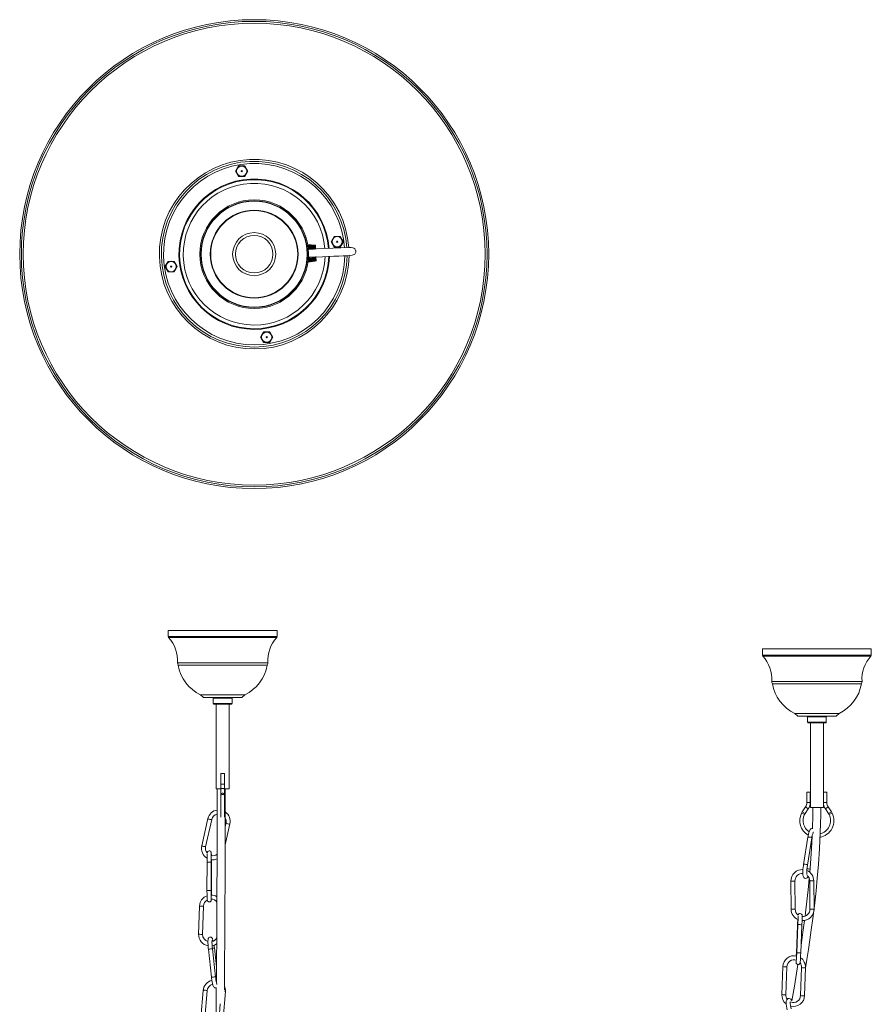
# Model space of a CAD drawing. Header units: millimetres. Extents: x -229 to 562, y -1615 to 177.
# Tile 10 of 10: x -206 to 428, y -556 to 177. Entities that reach past the tile are written whole.
import ezdxf

# ---------------------------------------------------------------- set-up
doc = ezdxf.new("R2010")
doc.units = ezdxf.units.MM

msp = doc.modelspace()

# ---------------------------------------------------------------- linework, layer by layer
at = {"color": 7, "linetype": 'Continuous', "lineweight": 15}
for p, q in [((-42.85, 68.01), (-45.14, 64.04)), ((-42.85, 68.01), (-38.27, 68.01)), ((-35.97, 64.04), (-38.27, 68.01)), ((-45.14, 64.04), (-42.85, 60.07)), ((-42.85, 60.07), (-38.27, 60.07)), ((-38.27, 60.07), (-35.97, 64.04)), ((28.26, 15.51), (25.97, 11.54)), ((28.26, 15.51), (32.84, 15.51)), ((35.13, 11.54), (32.84, 15.51)), ((14.23, 8.94), (14.22, 8.99)), ((14.24, 8.75), (14.23, 8.87)), ((14.23, 8.64), (14.23, 8.66)), ((14.25, 8.44), (14.24, 8.62)), ((14.25, 8.32), (14.25, 8.34)), ((14.27, 8.01), (14.26, 8.26)), ((14.26, 7.89), (14.26, 7.91)), ((14.29, 7.49), (14.28, 7.79)), ((14.29, 7.36), (14.29, 7.38)), ((14.32, 8.91), (14.44, 6.11)), ((25.97, 11.54), (28.26, 7.57)), ((28.26, 7.57), (32.84, 7.57)), ((32.84, 7.57), (35.13, 11.54)), ((39.54, 7.16), (9.03, 5.88)), ((9.92, 5.92), (9.03, 5.93)), ((14.31, 6.86), (14.3, 7.22)), ((14.31, 6.73), (14.31, 6.75)), ((14.34, 6.16), (14.33, 6.56)), ((14.62, -0.35), (14.6, 0.05)), ((14.67, 0.44), (14.69, 0.12)), ((14.69, 0.1), (14.8, -2.69)), ((39.77, 7.11), (39.54, 7.16)), ((-95.35, -3.1), (-97.64, -7.06)), ((-97.64, -7.06), (-95.35, -11.03)), ((-95.35, -3.1), (-90.77, -3.1)), ((-88.47, -7.06), (-90.77, -3.1)), ((-90.77, -11.03), (-88.47, -7.06)), ((8.65, -3.68), (14.72, -2.78)), ((8.67, -3.54), (14.71, -2.66)), ((8.72, -3.27), (14.7, -2.42)), ((8.79, -2.87), (14.69, -2.07)), ((8.89, -2.34), (14.67, -1.6)), ((9, -1.7), (14.64, -1.04)), ((9.09, -0.18), (10.24, -0.07)), ((9.1, -0.98), (14.61, -0.39)), ((14.62, -0.55), (14.62, -0.53)), ((14.64, -1.01), (14.63, -0.66)), ((14.64, -1.17), (14.64, -1.15)), ((14.67, -1.58), (14.66, -1.28)), ((14.67, -1.71), (14.67, -1.68)), ((14.69, -2.05), (14.68, -1.81)), ((14.69, -2.14), (14.68, -2.11)), ((14.7, -2.42), (14.7, -2.23)), ((14.7, -2.46), (14.7, -2.43)), ((14.71, -2.66), (14.71, -2.54)), ((14.72, -2.78), (14.72, -2.73)), ((-95.35, -11.03), (-90.77, -11.03)), ((-24.24, -55.6), (-26.53, -59.57)), ((-24.24, -55.6), (-19.66, -55.6)), ((-17.37, -59.57), (-19.66, -55.6)), ((-26.53, -59.57), (-24.24, -63.53)), ((-24.24, -63.53), (-19.66, -63.53)), ((-19.66, -63.53), (-17.37, -59.57)), ((-95.2, -277.81), (-95.19, -282.42)), ((-95.2, -277.81), (-14.21, -277.81)), ((-14.22, -282.42), (-14.21, -277.81)), ((347.11, -291.67), (347.12, -296.28)), ((347.11, -291.67), (428.1, -291.67)), ((428.09, -296.28), (428.1, -291.67)), ((-87.86, -303.65), (-21.56, -303.65)), ((354.46, -317.51), (420.76, -317.51)), ((-71.18, -325.81), (-68.98, -327.81)), ((-71.18, -325.81), (-38.24, -325.81)), ((-68.98, -327.81), (-40.44, -327.81)), ((-61.71, -328.31), (-61.71, -332.31)), ((-47.71, -332.31), (-47.71, -328.31)), ((-40.44, -327.81), (-38.24, -325.81)), ((-48.21, -332.81), (-61.21, -332.81)), ((-59.56, -332.81), (-59.56, -395.81)), ((-49.86, -395.81), (-49.86, -332.81)), ((371.13, -339.67), (373.33, -341.67)), ((371.13, -339.67), (404.08, -339.67)), ((373.33, -341.67), (401.88, -341.67)), ((380.61, -342.17), (380.61, -346.17)), ((394.61, -346.17), (394.61, -342.17)), ((401.88, -341.67), (404.08, -339.67)), ((394.11, -346.67), (381.11, -346.67)), ((382.76, -346.67), (382.76, -409.67)), ((392.46, -398.03), (392.46, -346.67)), ((-55.96, -384.34), (-55.96, -416.98)), ((-53.46, -384.34), (-55.96, -384.34)), ((-53.46, -416.98), (-53.46, -384.34)), ((-55.96, -395.81), (-59.56, -395.81)), ((-49.86, -395.81), (-53.46, -395.81)), ((380.15, -398.2), (380.15, -406.04)), ((380.15, -398.2), (382.65, -398.2)), ((382.65, -406.04), (382.65, -398.2)), ((392.46, -406.04), (392.46, -398.2)), ((394.96, -398.2), (392.46, -398.2)), ((394.96, -406.04), (394.96, -398.2)), ((379.16, -409.28), (376.76, -412.8)), ((392.46, -409.67), (382.76, -409.67)), ((392.46, -409.67), (392.46, -406.14)), ((398.35, -412.8), (395.95, -409.28)), ((378.83, -414.21), (381.22, -410.69)), ((393.89, -410.69), (396.28, -414.21)), ((-65.65, -417.86), (-70.3, -438.13)), ((-67.39, -438.85), (-62.73, -418.53)), ((-52.83, -437.41), (-49.27, -421.91)), ((-52.2, -421.24), (-52.79, -423.84)), ((380.87, -431.82), (377.64, -452.15)), ((380.62, -452.52), (383.83, -432.29)), ((383.98, -431.57), (384.23, -431.64)), ((-66.36, -450.41), (-66.38, -471.46)), ((-63.38, -471.46), (-63.36, -450.41)), ((-63.08, -471.55), (-63.07, -450.55)), ((377.67, -452.1), (377.68, -452.05)), ((382.48, -455.9), (382.53, -455.58)), ((368.25, -464.42), (368.45, -485.42)), ((371.45, -485.39), (371.25, -464.39)), ((382.24, -464.28), (382.45, -485.31)), ((385.45, -485.31), (385.24, -464.26)), ((-71.94, -483.01), (-72.6, -504.13)), ((-69.6, -504.13), (-68.94, -483.1)), ((373.17, -497.27), (372.3, -518.25)), ((373.45, -496.85), (372.57, -517.99)), ((375.58, -517.99), (376.45, -496.97)), ((-65.32, -515.09), (-62.98, -535.98)), ((-60.01, -535.61), (-62.34, -514.76)), ((-59.32, -528.3), (-60.91, -514.13)), ((362.24, -528.1), (361.54, -548.96)), ((364.53, -549.06), (365.24, -528.2)), ((376.15, -528.73), (375.45, -549.59)), ((378.44, -549.84), (379.15, -528.83)), ((-59.39, -538.12), (-59.68, -538.1)), ((-69.31, -545.96), (-71.05, -566.3)), ((-68.06, -566.53), (-66.32, -546.22)), ((-54.39, -566.97), (-52.65, -546.65)), ((-56.46, -555.91), (-57.38, -566.71))]:
    msp.add_line(p, q, dxfattribs=at)
at = {"color": 8, "linetype": 'Continuous', "lineweight": 15}
for p, q in [((14.23, 8.66), (8.51, 8.99)), ((14.25, 8.34), (8.59, 8.63)), ((8.68, 8.96), (14.23, 8.64)), ((14.26, 7.91), (8.68, 8.15)), ((8.74, 8.61), (14.25, 8.32)), ((14.29, 7.38), (8.8, 7.56)), ((8.81, 8.13), (14.26, 7.89)), ((8.89, 7.54), (14.29, 7.36)), ((14.22, 8.99), (14.22, 8.99)), ((14.25, 8.27), (14.25, 8.32)), ((14.27, 7.81), (14.26, 7.89)), ((14.3, 7.25), (14.29, 7.36)), ((14.31, 6.75), (8.94, 6.87)), ((8.98, 6.85), (14.31, 6.73)), ((13.29, 6.06), (9.03, 6.1)), ((9.06, 6.08), (12.97, 6.05)), ((13.26, 0.05), (9.16, -0.33)), ((14.32, 6.6), (14.31, 6.73)), ((14.7, -2.43), (8.87, -3.26)), ((14.68, -2.11), (8.92, -2.9)), ((14.67, -1.68), (8.98, -2.41)), ((14.64, -1.15), (9.04, -1.81)), ((14.62, -0.53), (9.1, -1.11)), ((14.62, -0.53), (14.62, -0.39)), ((14.64, -1.15), (14.65, -1.04)), ((14.67, -1.68), (14.67, -1.6)), ((14.68, -2.11), (14.69, -2.07)), ((14.72, -2.78), (14.72, -2.78)), ((-95.19, -282.42), (-14.22, -282.42)), ((-94.93, -283.09), (-14.48, -283.09)), ((347.12, -296.28), (428.09, -296.28)), ((347.38, -296.95), (427.83, -296.95)), ((-88.29, -301.96), (-21.13, -301.96)), ((354.03, -315.82), (421.19, -315.82)), ((-47.71, -328.31), (-61.71, -328.31)), ((-61.71, -332.31), (-47.71, -332.31)), ((394.61, -342.17), (380.61, -342.17)), ((380.61, -346.17), (394.61, -346.17)), ((-53.46, -392.19), (-55.96, -392.19)), ((379.16, -409.28), (381.22, -410.69)), ((380.15, -406.04), (382.65, -406.04)), ((394.96, -406.04), (392.46, -406.04)), ((395.95, -409.28), (393.89, -410.69)), ((376.18, -413.8), (378.42, -414.91)), ((376.76, -412.8), (378.83, -414.21)), ((398.35, -412.8), (396.28, -414.21)), ((398.93, -413.8), (396.69, -414.91)), ((369.72, -464.4), (368.25, -464.42)), ((371.25, -464.39), (369.72, -464.4)), ((383.71, -464.27), (382.24, -464.28)), ((385.24, -464.26), (383.71, -464.27)), ((369.92, -485.4), (368.45, -485.42)), ((371.45, -485.39), (369.92, -485.4))]:
    msp.add_line(p, q, dxfattribs=at)
at = {"color": 7, "linetype": 'Continuous', "lineweight": 15, "flags": 128}
for points in [[(8.44, 9.37), (11.21, 9.2), (14.22, 9.01)], [(14.22, 8.99), (10.47, 9.23), (8.44, 9.36)], [(14.23, 8.87), (10.47, 9.1), (8.47, 9.23)], [(14.24, 8.63), (10.48, 8.85), (8.52, 8.96)], [(14.25, 8.27), (10.5, 8.47), (8.6, 8.56)], [(14.27, 7.81), (10.52, 7.97), (8.7, 8.05)], [(14.3, 7.25), (10.54, 7.37), (8.82, 7.43)], [(14.29, 7.38), (14.31, 7.38), (14.32, 7.38), (14.34, 7.39), (14.35, 7.39), (14.37, 7.4), (14.37, 7.4), (14.38, 7.41), (14.38, 7.42)], [(14.29, 7.36), (14.31, 7.36), (14.32, 7.36), (14.34, 7.37), (14.35, 7.37), (14.37, 7.38), (14.37, 7.38), (14.38, 7.39), (14.38, 7.4)], [(14.32, 6.6), (10.57, 6.68), (8.97, 6.72)], [(9.21, -0.12), (9.85, -0.09), (14.75, 0.11), (19.48, 0.31), (23.96, 0.5), (28.11, 0.67), (31.85, 0.83), (35.1, 0.97), (37.77, 1.08), (39.79, 1.16), (39.91, 1.22)], [(14.31, 6.75), (14.33, 6.75), (14.35, 6.76), (14.37, 6.76), (14.38, 6.77), (14.39, 6.78), (14.4, 6.78), (14.4, 6.79), (14.41, 6.8)], [(14.31, 6.73), (14.33, 6.74), (14.35, 6.74), (14.37, 6.74), (14.38, 6.75), (14.39, 6.76), (14.4, 6.77), (14.41, 6.78), (14.41, 6.78)], [(14.33, 6.56), (14.35, 6.55), (14.36, 6.55), (14.38, 6.55), (14.39, 6.54), (14.4, 6.53), (14.41, 6.52), (14.42, 6.51), (14.42, 6.5)], [(14.34, 6.16), (14.36, 6.16), (14.38, 6.16), (14.39, 6.15), (14.41, 6.15), (14.42, 6.14), (14.43, 6.13), (14.43, 6.12), (14.44, 6.11)], [(14.6, 0.05), (14.62, 0.05), (14.63, 0.05), (14.65, 0.06), (14.66, 0.07), (14.67, 0.07), (14.68, 0.08), (14.69, 0.09), (14.69, 0.1)], [(39.79, 1.16), (41.68, 1.39), (43.08, 1.94), (43.58, 2.33), (43.95, 2.78), (44.2, 3.28), (44.33, 3.84), (44.36, 4.13), (44.36, 4.42), (44.32, 4.71), (44.3, 4.85), (44.26, 5), (44.16, 5.3), (43.94, 5.76), (43.6, 6.19), (42.96, 6.67), (42.09, 7), (40.96, 7.16), (39.54, 7.16)], [(14.72, -2.8), (14.61, -2.81), (13.82, -2.93), (10.65, -3.4), (8.65, -3.69)], [(14.62, -0.35), (14.63, -0.35), (14.65, -0.34), (14.67, -0.33), (14.68, -0.33), (14.69, -0.32), (14.7, -0.31), (14.7, -0.3), (14.7, -0.29)], [(14.62, -0.53), (14.64, -0.53), (14.65, -0.53), (14.67, -0.53), (14.69, -0.54), (14.7, -0.54), (14.71, -0.55), (14.71, -0.56), (14.71, -0.57)], [(14.62, -0.55), (14.64, -0.55), (14.66, -0.55), (14.67, -0.55), (14.69, -0.56), (14.7, -0.56), (14.71, -0.57), (14.71, -0.58), (14.72, -0.59)], [(14.64, -1.15), (14.66, -1.15), (14.68, -1.15), (14.7, -1.15), (14.71, -1.16), (14.72, -1.16), (14.73, -1.17), (14.74, -1.17), (14.74, -1.18)], [(14.64, -1.17), (14.66, -1.17), (14.68, -1.17), (14.7, -1.18), (14.71, -1.18), (14.72, -1.18), (14.73, -1.19), (14.74, -1.19), (14.74, -1.2)], [(-58.76, -395.81), (-58.76, -401.3), (-58.77, -414.33), (-58.8, -426.41), (-58.83, -437.58), (-58.86, -447.87), (-58.9, -457.32), (-58.94, -465.96), (-58.99, -474.56), (-59.03, -482.23), (-59.07, -489.01), (-59.1, -495.19), (-59.14, -501.42), (-59.33, -529.82), (-59.4, -539.64)], [(-53.45, -545.51), (-53.41, -539.71), (-53.3, -524.54), (-53.26, -519.08), (-53.22, -513.13), (-53.17, -506.23), (-53.12, -498.37), (-53.07, -489.51), (-53.01, -479.62), (-52.96, -468.68), (-52.9, -457.68), (-52.86, -445.71), (-52.81, -432.74), (-52.78, -418.71), (-52.76, -403.57), (-52.76, -395.81)], [(379.14, -529.08), (380.16, -522.87), (381.3, -515.49), (382.39, -508.17), (383.43, -500.8), (384.56, -492.4), (385.76, -482.74), (386.98, -471.78), (387.91, -462.22), (388.77, -451.8), (389.52, -440.49), (390.1, -428.23), (390.43, -415), (390.43, -409.67)], [(384.48, -409.67), (384.48, -415.37), (384.24, -425.31)], [(384.61, -425.41), (384.28, -425.3), (383.57, -425.37), (383.06, -425.63), (382.68, -425.98), (382.36, -426.44), (381.99, -427.2), (381.65, -428.22), (381.31, -429.5), (381.03, -430.9), (380.87, -431.82)], [(384.03, -431.2), (383.61, -440.21), (382.88, -451.27), (382.33, -457.97)], [(383.83, -432.29), (383.95, -431.58), (384.2, -430.33), (384.47, -429.26), (384.72, -428.47), (384.89, -428.05), (384.97, -427.92), (384.96, -427.93)], [(-63.11, -445.43), (-63.13, -444.73), (-63.15, -443.97), (-63.19, -443.43), (-63.22, -443.24), (-63.26, -443.08), (-63.33, -442.88), (-63.52, -442.57), (-63.84, -442.26), (-64.31, -442.04), (-64.85, -441.99), (-65.36, -442.13), (-65.71, -442.36), (-65.95, -442.63), (-66.09, -442.88), (-66.15, -443.06), (-66.19, -443.19), (-66.21, -443.32), (-66.24, -443.54), (-66.24, -443.55)], [(-63.07, -450.55), (-63.07, -449.77), (-63.07, -448.48)], [(377.66, -452.04), (377.54, -452.83), (377.35, -454.36), (377.22, -455.86), (377.16, -457.29), (377.16, -458.58), (377.23, -459.72), (377.4, -460.71), (377.62, -461.32), (377.93, -461.8), (378.41, -462.2), (379.06, -462.41), (379.78, -462.34), (380.29, -462.08), (380.67, -461.73), (380.99, -461.27), (381.11, -461.01)], [(382.13, -457.77), (382.32, -456.82), (382.48, -455.9)], [(381.93, -462.62), (381.13, -470.85), (380.2, -479.43), (379.17, -487.97), (378.84, -490.46)], [(-66.38, -471.41), (-66.38, -472.19), (-66.37, -473.65), (-66.36, -475.02), (-66.34, -476.23), (-66.32, -477.23), (-66.29, -477.99), (-66.25, -478.53), (-66.22, -478.72), (-66.18, -478.88), (-66.11, -479.08), (-65.93, -479.39), (-65.6, -479.7), (-65.14, -479.92), (-64.59, -479.97), (-64.08, -479.83), (-63.73, -479.6), (-63.5, -479.33), (-63.36, -479.08), (-63.29, -478.9), (-63.25, -478.77), (-63.23, -478.64), (-63.2, -478.42), (-63.17, -477.83), (-63.17, -477.8)], [(-63.27, -478.19), (-63.27, -478.19), (-63.28, -478.06), (-63.3, -477.69), (-63.32, -477), (-63.34, -476.02), (-63.36, -474.82), (-63.37, -473.46), (-63.38, -472.01), (-63.38, -471.41)], [(376.45, -496.97), (376.48, -496.2), (376.53, -494.75), (376.58, -493.41), (376.61, -492.24), (376.63, -491.28), (376.63, -490.57), (376.61, -490.07), (376.58, -489.85), (376.54, -489.68), (376.42, -489.4), (376.17, -489.07), (375.77, -488.78), (375.25, -488.64), (374.66, -488.69), (374.26, -488.89), (373.98, -489.14), (373.8, -489.39), (373.7, -489.6), (373.66, -489.71)], [(378.43, -493.67), (378.17, -495.61), (377.24, -502.36), (376.36, -508.49), (375.82, -512.07)], [(-61.7, -509.17), (-61.91, -508.31), (-62.19, -507.47), (-62.4, -507.03), (-62.76, -506.58), (-63.22, -506.28), (-63.82, -506.15), (-64.45, -506.26), (-64.92, -506.55), (-65.21, -506.89), (-65.4, -507.25), (-65.52, -507.65), (-65.62, -508.29), (-65.67, -509.23), (-65.67, -510.32), (-65.61, -511.65), (-65.52, -513.09), (-65.38, -514.59), (-65.32, -515.09)], [(-60.91, -514.13), (-61, -513.34), (-61.16, -512.16)], [(372.14, -523.23), (372.12, -523.93), (372.12, -524.64), (372.14, -525.14), (372.17, -525.36), (372.21, -525.54), (372.33, -525.81), (372.58, -526.15), (372.98, -526.43), (373.5, -526.58), (374.08, -526.52), (374.49, -526.33), (374.77, -526.08), (374.95, -525.83), (375.05, -525.62), (375.1, -525.48), (375.13, -525.37), (375.15, -525.23), (375.19, -524.96), (375.24, -524.36), (375.3, -523.45), (375.37, -522.33), (375.44, -521.04), (375.5, -519.62), (375.57, -518.21), (375.58, -517.94)], [(372.58, -517.82), (372.55, -518.59), (372.48, -520.04), (372.41, -521.41), (372.35, -522.61), (372.28, -523.6), (372.23, -524.33), (372.2, -524.69), (372.19, -524.77), (372.19, -524.76)], [(372.3, -518.25), (372.27, -519.02), (372.23, -520.19)], [(373.51, -526.58), (370.9, -542.69), (369.05, -553.58)], [(-62.99, -535.95), (-62.9, -536.73), (-62.7, -538.2), (-62.48, -539.55), (-62.24, -540.76), (-61.99, -541.77), (-61.71, -542.61), (-61.5, -543.05), (-61.14, -543.49), (-60.68, -543.79), (-60.08, -543.93), (-59.45, -543.81), (-59.43, -543.8)], [(-58.93, -541.49), (-58.93, -541.5), (-58.99, -541.34), (-59.11, -540.92), (-59.29, -540.21), (-59.49, -539.22), (-59.69, -538), (-59.88, -536.64), (-60.01, -535.61)], [(-59.43, -543.66), (-59.54, -559.04), (-59.62, -570.69)], [(369.05, -553.58), (368.74, -553.08), (368.14, -552.42), (367.64, -552.09), (367.01, -551.9), (366.31, -551.95), (365.66, -552.29), (365.25, -552.75), (365, -553.27), (364.84, -553.92), (364.77, -554.95), (364.82, -556.09), (364.99, -557.47), (365.25, -558.92), (365.56, -560.3)]]:
    msp.add_lwpolyline(points, dxfattribs=at)
at = {"color": 8, "linetype": 'Continuous', "lineweight": 15, "flags": 128}
for points in [[(14.22, 8.99), (14.12, 9), (13.32, 9.05), (10.12, 9.25), (8.44, 9.36)], [(8.45, 9.29), (11.21, 9.13), (14.23, 8.94)], [(14.23, 8.87), (14.12, 8.88), (13.32, 8.93), (10.13, 9.12), (8.47, 9.22)], [(8.5, 9.08), (11.22, 8.92), (14.24, 8.75)], [(14.24, 8.62), (14.13, 8.63), (13.33, 8.68), (10.14, 8.86), (8.52, 8.95)], [(8.57, 8.73), (11.24, 8.59), (14.25, 8.44)], [(14.26, 8.26), (14.15, 8.27), (13.35, 8.31), (10.16, 8.47), (8.6, 8.55)], [(8.66, 8.26), (11.25, 8.15), (14.27, 8.01)], [(14.28, 7.79), (14.17, 7.79), (13.37, 7.83), (10.18, 7.97), (8.71, 8.03)], [(8.78, 7.67), (11.28, 7.59), (14.29, 7.49)], [(14.3, 7.22), (14.19, 7.22), (13.39, 7.25), (10.2, 7.35), (8.83, 7.4)], [(14.23, 8.87), (14.23, 8.87), (14.23, 8.87)], [(14.32, 8.83), (14.32, 8.83), (14.31, 8.84), (14.3, 8.84), (14.3, 8.84)], [(14.32, 8.91), (14.32, 8.92), (14.32, 8.92)], [(8.91, 6.98), (11.31, 6.93), (14.31, 6.86)], [(14.33, 6.56), (14.22, 6.56), (13.42, 6.58), (10.23, 6.65), (8.98, 6.67)], [(9.03, 6.21), (11.34, 6.19), (14.34, 6.16)], [(9.1, -0.36), (10.5, -0.23), (13.64, 0.07)], [(14.6, 0.05), (14.49, 0.04), (13.7, -0.04), (10.52, -0.33), (9.1, -0.47)], [(8.65, -3.68), (11.73, -3.22), (14.72, -2.78)], [(14.72, -2.73), (14.61, -2.75), (13.82, -2.86), (10.65, -3.32), (8.66, -3.61)], [(8.67, -3.54), (11.73, -3.1), (14.71, -2.66)], [(14.71, -2.54), (14.6, -2.56), (13.81, -2.67), (10.64, -3.12), (8.7, -3.39)], [(8.71, -3.31), (10.61, -3.04), (14.7, -2.46)], [(8.72, -3.27), (11.71, -2.84), (14.7, -2.42)], [(14.7, -2.23), (14.59, -2.25), (13.79, -2.35), (10.63, -2.78), (8.76, -3.04)], [(8.78, -2.94), (10.6, -2.69), (14.69, -2.14)], [(8.79, -2.85), (11.7, -2.46), (14.69, -2.05)], [(14.68, -1.81), (14.57, -1.82), (13.78, -1.92), (10.61, -2.33), (8.85, -2.55)], [(8.87, -2.45), (10.58, -2.23), (14.67, -1.71)], [(8.89, -2.32), (11.68, -1.96), (14.67, -1.58)], [(14.66, -1.28), (14.55, -1.29), (13.75, -1.38), (10.58, -1.76), (8.96, -1.95)], [(8.97, -1.84), (10.56, -1.65), (14.64, -1.17)], [(9, -1.67), (11.65, -1.36), (14.64, -1.01)], [(14.63, -0.66), (14.52, -0.67), (13.73, -0.75), (10.56, -1.09), (9.08, -1.25)], [(9.1, -0.94), (11.62, -0.67), (14.62, -0.35)], [(9.1, -1.13), (10.53, -0.98), (14.62, -0.55)], [(14.71, -2.66), (14.71, -2.66), (14.71, -2.66)], [(14.74, -2.65), (14.74, -2.65), (14.76, -2.65), (14.77, -2.65), (14.79, -2.64), (14.79, -2.64), (14.8, -2.63), (14.8, -2.63)], [(14.78, -2.62), (14.79, -2.62), (14.79, -2.62), (14.8, -2.61), (14.8, -2.61)], [(14.8, -2.7), (14.8, -2.7), (14.8, -2.69)], [(-54.71, -395.42), (-55.18, -395.48), (-55.59, -395.63), (-55.86, -395.86), (-55.96, -396.13)], [(-53.46, -396.13), (-53.55, -395.86), (-53.82, -395.63), (-54.23, -395.48), (-54.71, -395.42)], [(-54.71, -398.95), (-55.18, -399), (-55.59, -399.15), (-55.86, -399.38), (-55.96, -399.65)], [(-54.71, -399.95), (-55.18, -399.99), (-55.59, -400.11), (-55.86, -400.29), (-55.96, -400.5)], [(-53.46, -399.65), (-53.55, -399.38), (-53.82, -399.15), (-54.23, -399), (-54.71, -398.95)], [(-53.46, -400.5), (-53.55, -400.29), (-53.82, -400.11), (-54.23, -399.99), (-54.71, -399.95)], [(380.87, -431.82), (380.92, -431.75), (381.17, -431.67), (381.6, -431.65), (382.15, -431.69), (382.73, -431.79), (383.25, -431.92), (383.63, -432.08), (383.82, -432.23), (383.83, -432.29)], [(-70.27, -438.09), (-70.26, -438.16), (-70.03, -438.29), (-69.61, -438.45), (-69.08, -438.6), (-68.51, -438.72), (-67.99, -438.8), (-67.6, -438.83), (-67.39, -438.79), (-67.4, -438.75)], [(383.85, -435.06), (383.46, -435.03), (383.4, -435.03)], [(377.68, -452.05), (377.7, -451.98), (377.96, -451.9), (378.39, -451.88), (378.94, -451.92), (379.52, -452.01), (380.04, -452.15), (380.42, -452.3), (380.61, -452.46), (380.59, -452.51)], [(-66.38, -471.41), (-66.27, -471.41), (-65.96, -471.4), (-65.48, -471.4), (-64.91, -471.4), (-64.33, -471.4), (-63.84, -471.4), (-63.5, -471.41), (-63.38, -471.41), (-63.38, -471.41)], [(383.91, -485.27), (384.49, -485.26), (384.98, -485.26), (385.32, -485.26), (385.45, -485.25), (385.44, -485.25)], [(373.43, -497.26), (373.3, -497.26), (373.17, -497.27)], [(-72.59, -503.98), (-72.6, -503.98), (-72.47, -504.01), (-72.14, -504.04), (-71.65, -504.07), (-71.07, -504.09), (-70.5, -504.1), (-70.02, -504.1), (-69.7, -504.09), (-69.6, -504.07)], [(372.54, -518.23), (372.43, -518.23), (372.3, -518.24)], [(-62.98, -535.94), (-62.93, -535.96), (-62.65, -535.94), (-62.21, -535.91), (-61.65, -535.85), (-61.07, -535.78), (-60.56, -535.72), (-60.19, -535.66), (-60.01, -535.62), (-60.03, -535.62)], [(-59.36, -535.12), (-59.64, -535.15), (-60.05, -535.2)], [(-69.31, -545.96), (-69.28, -545.9), (-69.06, -545.79), (-68.65, -545.72), (-68.11, -545.71), (-67.53, -545.76), (-66.99, -545.85), (-66.58, -545.99), (-66.35, -546.13), (-66.32, -546.22)], [(376.79, -549.8), (377.37, -549.81), (377.89, -549.8), (378.26, -549.76), (378.44, -549.71), (378.42, -549.69)]]:
    msp.add_lwpolyline(points, dxfattribs=at)
at = {"color": 7, "linetype": 'Continuous', "lineweight": 15}
for centre, radius in [((-31.25, 2.24), 174.54), ((-31.25, 2.24), 173.3), ((-31.25, 2.24), 171.91), ((-40.56, 64.04), 3.81), ((-40.56, 64.04), 0.452), ((-31.25, 2.24), 40.5), ((-31.25, 2.24), 39.7), ((-31.25, 2.24), 39.68), ((-31.25, 2.24), 39.43), ((-31.25, 2.24), 32.73), ((-31.25, 2.24), 32.39), ((-31.25, 2.24), 16.02), ((-31.25, 2.24), 13.96), ((30.55, 11.54), 3.81), ((30.55, 11.54), 0.452), ((-93.06, -7.06), 3.81), ((-93.06, -7.06), 0.452), ((-21.95, -59.57), 3.81), ((-21.95, -59.57), 0.452)]:
    msp.add_circle(centre, radius, dxfattribs=at)
at = {"color": 8, "linetype": 'Continuous', "lineweight": 15}
for centre, radius, start, end in [((-31.25, 2.24), 70.59, 3.98928, 359.10271), ((-31.25, 2.24), 69.13, 4.02168, 359.03605), ((-31.25, 2.24), 56, 4.40096, 358.24861), ((-31.25, 2.24), 52.78, 4.52646, 357.99555), ((13.81, 9.02), 0.416, 356.36421, 358.09878), ((12.99, 8.96), 1.24, 356.21491, 359.35017), ((14.23, 8.63), 0.0112, 350.28395, 24.20242), ((14.23, 8.26), 0.0238, 352.00525, 23.06878), ((14.27, 8.8), 0.0703, 46.1433, 98.45266), ((14.24, 7.79), 0.0377, 351.6925, 23.7749), ((14.24, 7.22), 0.0629, 353.78037, 21.92039), ((14.26, 6.57), 0.0719, 351.01993, 24.85421), ((14.52, -0.36), 0.1, 344.81508, 8.8861), ((14.58, -1.02), 0.0618, 342.63449, 11.24109), ((14.62, -1.59), 0.044, 343.39582, 10.69936), ((14.67, -2.06), 0.0232, 341.35611, 13.12494), ((14.69, -2.42), 0.0109, 340.14026, 14.92986), ((13.5, -2.85), 1.22, 5.42463, 8.59925), ((14.32, -2.84), 0.403, 6.67382, 8.44906), ((-63.45, -414.95), 3.65, 232.77792, 281.33552), ((-49.98, -418.3), 3.68, 233.02296, 281.1522), ((-64.9, -502.68), 52.29, 88.31396, 91.60177), ((-63.29, -453.15), 2.61, 85.03068, 91.53673), ((380.68, -457.99), 2.76, 49.30699, 98.45601), ((-63.3, -474.01), 2.47, 85.01151, 91.4182), ((-70.05, -470.44), 12.71, 261.4333, 274.99074), ((388.16, -961.82), 476.57, 90.51051, 90.68633), ((374.13, -516.44), 19.61, 83.22131, 91.99585), ((-65.54, -499.7), 15.39, 270.79709, 281.98037), ((-63.23, -503.44), 10.94, 274.41976, 282.22687), ((373.26, -537.3), 19.49, 83.20226, 92.01375), ((363.34, -525.47), 2.85, 247.254, 274.8169), ((364.17, -524.7), 3.66, 260.6613, 286.88753), ((377.25, -526.1), 2.85, 247.27615, 274.80448), ((378.13, -525.98), 3.03, 257.84512, 289.72731), ((-53.47, -547.33), 1.07, 39.34534, 88.52275), ((362.64, -546.33), 2.85, 247.26689, 274.80968), ((363.47, -545.57), 3.65, 260.62407, 286.95393), ((376.52, -547.26), 2.55, 245.7731, 276.05068)]:
    msp.add_arc(centre, radius, start, end, dxfattribs=at)
at = {"color": 7, "linetype": 'Continuous', "lineweight": 15}
for centre, radius, start, end in [((-31.25, 2.24), 67.5, 4.05706, 358.95962), ((-40.56, 64.04), 3.97, 90, 30), ((-31.25, 2.24), 55.49, 4.41554, 358.20403), ((30.55, 11.54), 3.97, 150, 90), ((14.22, 8.91), 0.1, 2.39862, 86.39862), ((14.22, 8.91), 0.1, 2.39881, 86.39888), ((14.22, 8.89), 0.1, 2.39862, 86.3994), ((14.22, 8.89), 0.0998, 2.45885, 86.47736), ((14.22, 8.84), 0.0993, 2.67956, 86.76264), ((14.22, 8.77), 0.1, 2.39862, 86.49479), ((14.23, 8.77), 0.0986, 2.98655, 87.15108), ((13.06, 8.74), 1.18, 356.19231, 0.39558), ((14.27, 8.4), 0.269, 76.70787, 97.31595), ((14.27, 8.38), 0.269, 76.70787, 97.31595), ((14.23, 8.65), 0.0973, 3.52738, 87.81292), ((14.23, 8.53), 0.1, 2.39862, 86.71523), ((14.24, 8.53), 0.0961, 4.11989, 88.5071), ((13.09, 8.42), 1.16, 356.32995, 1.05922), ((14.25, 8.34), 0.0944, 5.04934, 89.53613), ((14.25, 8.77), 0.429, 269.29873, 282.14349), ((14.25, 8.75), 0.429, 269.29873, 282.14349), ((14.25, 8.17), 0.1, 2.39862, 87.05629), ((14.26, 8.17), 0.0928, 6.00319, 90.523), ((13.11, 7.98), 1.15, 356.39753, 1.51727), ((14.28, 8.05), 0.135, 262.93384, 305.49112), ((14.28, 8.03), 0.135, 262.93384, 305.49112), ((14.27, 7.92), 0.0907, 7.44164, 91.89317), ((14.27, 7.71), 0.1, 2.39862, 87.51107), ((14.28, 7.7), 0.089, 8.88209, 93.1391), ((13.16, 7.45), 1.13, 356.37211, 1.86856), ((14.3, 7.4), 0.0869, 11.02136, 94.78698), ((14.29, 7.15), 0.1, 2.39862, 88.07029), ((14.31, 7.13), 0.0854, 13.14366, 96.21386), ((13.24, 6.82), 1.07, 356.23916, 2.1682), ((14.33, 6.78), 0.0838, 16.27872, 97.998), ((14.32, 6.5), 0.1, 2.39862, 88.72237), ((-93.06, -7.06), 3.97, 90, 30), ((14.6, -0.29), 0.1, 276.07488, 2.39862), ((13.56, -0.7), 1.07, 2.6253, 8.4771), ((14.63, -0.57), 0.0838, 266.81615, 348.55142), ((14.63, -0.94), 0.1, 276.72693, 2.39862), ((14.65, -0.92), 0.0854, 268.60017, 351.6803), ((13.53, -1.33), 1.12, 2.91783, 8.3577), ((14.66, -1.19), 0.0869, 270.02643, 353.79837), ((14.65, -1.5), 0.1, 277.28612, 2.39862), ((14.67, -1.49), 0.089, 271.67314, 355.93333), ((14.69, -1.82), 0.144, 61.73377, 101.31098), ((14.7, -1.85), 0.144, 61.73377, 101.31098), ((13.54, -1.87), 1.14, 3.26272, 8.34461), ((14.67, -1.72), 0.0907, 272.91787, 357.37081), ((14.73, -2.72), 0.611, 85.59006, 94.57157), ((14.67, -1.97), 0.1, 277.74088, 2.39862), ((14.68, -1.96), 0.0928, 274.28638, 358.80618), ((13.55, -2.3), 1.14, 3.71486, 8.42457), ((14.73, -2.75), 0.611, 85.59006, 94.57157), ((14.69, -2.14), 0.0944, 275.27179, 359.75788), ((14.69, -2.32), 0.1, 278.08191, 2.39862), ((14.69, -2.32), 0.0961, 276.29895, 0.68503), ((14.71, -2.2), 0.229, 266.65721, 290.92685), ((14.71, -2.23), 0.229, 266.65721, 290.92685), ((13.56, -2.63), 1.15, 4.37354, 8.57594), ((14.7, -2.44), 0.0974, 276.99155, 1.2759), ((14.7, -2.56), 0.1, 278.30232, 2.39862), ((14.7, -2.56), 0.0986, 277.65144, 1.81491), ((14.7, -2.63), 0.0993, 278.03828, 2.12054), ((14.7, -2.68), 0.1, 278.3977, 2.39862), ((14.7, -2.68), 0.0999, 278.32158, 2.33969), ((14.7, -2.7), 0.1, 278.39862, 2.39862), ((14.7, -2.7), 0.1, 278.39845, 2.39849), ((-21.95, -59.57), 3.97, 30, 330), ((-94.19, -282.42), 1, 180.16335, 222.19254), ((-114.06, -300.43), 25.82, 356.59831, 42.19254), ((4.65, -300.43), 25.82, 137.80746, 183.40169), ((-15.22, -282.42), 1, 317.80746, 359.83665), ((348.12, -296.27), 1, 180.16335, 222.19254), ((328.25, -314.29), 25.82, 356.59831, 42.19254), ((446.96, -314.29), 25.82, 137.80746, 183.40169), ((427.09, -296.27), 1, 317.80746, 359.83665), ((-85.41, -302.13), 2.88, 176.59831, 211.86324), ((-58.04, -298.56), 30.25, 189.68847, 244.2593), ((-51.37, -298.56), 30.25, 295.7407, 350.31153), ((-24, -302.13), 2.88, 328.13676, 3.40169), ((356.9, -315.99), 2.88, 176.59831, 211.86324), ((384.27, -312.42), 30.25, 189.68847, 244.2593), ((390.94, -312.42), 30.25, 295.7407, 350.31153), ((418.31, -315.99), 2.88, 328.13676, 3.40169), ((-62.21, -328.31), 0.5, 0, 90), ((-47.21, -328.31), 0.5, 90, 180), ((-61.21, -332.31), 0.5, 180, 270), ((-48.21, -332.31), 0.5, 270, 0), ((380.11, -342.17), 0.5, 0, 90), ((395.11, -342.17), 0.5, 90, 180), ((381.11, -346.17), 0.5, 180, 270), ((394.11, -346.17), 0.5, 270, 0), ((374.4, -406.04), 5.75, 325.75741, 0), ((374.4, -406.04), 8.25, 325.75741, 0), ((432.7, -406.04), 40.24, 179.99997, 180.1361), ((400.71, -406.04), 8.25, 180.12561, 214.24259), ((400.71, -406.04), 5.75, 180, 214.24259), ((-57.72, -419.61), 8.12, 97.42376, 167.52957), ((-57.85, -419.46), 4.97, 100.70469, 169.16659), ((-57.16, -420.01), 5.11, 345.9914, 31.10687), ((-57.44, -419.97), 8.39, 346.61928, 56.24786), ((387.55, -419.4), 12.68, 153.80623, 239.33305), ((383.58, -417.45), 8.25, 145.75741, 153.80623), ((387.55, -419.4), 10.18, 153.80623, 235.24274), ((383.58, -417.45), 5.75, 145.75741, 153.80623), ((387.55, -419.4), 12.68, 279.98492, 26.19377), ((387.55, -419.4), 10.18, 283.08564, 26.19377), ((391.53, -417.45), 5.75, 26.19377, 34.24259), ((391.53, -417.45), 8.25, 26.19377, 34.24259), ((-61.92, -439.98), 8.59, 167.28879, 238.96759), ((-62.33, -440.04), 5.21, 165.70914, 221.39142), ((111.14, -449.81), 177.51, 178.14135, 180.19417), ((53.88, -449.11), 117.25, 177.39449, 180.63756), ((-61.88, -440.92), 4.68, 252.17218, 310.21391), ((-61.88, -441.34), 7.25, 258.30279, 294.61796), ((408.78, -457.58), 28.61, 169.80059, 183.88049), ((376.69, -464.31), 8.45, 86.40283, 180.75031), ((376.67, -464.3), 5.43, 84.6342, 181.00741), ((377.07, -464.16), 8.17, 359.31589, 67.58011), ((376.83, -464.32), 5.41, 0.33191, 49.58179), ((-63.58, -483.22), 8.37, 109.39056, 178.51438), ((-63.06, -482.04), 7.23, 55.80541, 92.38696), ((-321.81, -471.61), 258.73, 359.29027, 0.01439), ((-63.63, -483.2), 5.31, 119.42001, 178.91398), ((-63.37, -483.12), 5.33, 35.21735, 89.16901), ((376.64, -485.5), 8.19, 179.40179, 248.10401), ((376.59, -485.49), 5.14, 178.88491, 235.24662), ((199.33, -488.68), 174.31, 357.31404, 359.36865), ((377.02, -485.38), 5.43, 264.76914, 1.00839), ((377.01, -485.37), 8.44, 266.96894, 0.78996), ((694.84, -510.48), 321.93, 176.89077, 177.64942), ((-64.17, -504.26), 8.44, 178.06148, 260.55208), ((-64.19, -504.28), 5.42, 177.84788, 254.13306), ((-63.88, -504.51), 5.15, 283.67183, 336.05861), ((-33.99, -510.41), 28.68, 175.85034, 188.72315), ((-63.49, -505.59), 7.03, 277.683, 307.50776), ((370.54, -528.33), 8.31, 76.58652, 178.42536), ((370.58, -528.35), 5.34, 71.15019, 178.38121), ((371.17, -528.41), 5, 356.35307, 37.56007), ((370.85, -528.47), 8.31, 357.52873, 56.72937), ((-60.63, -546.77), 8.72, 103.6378, 174.68419), ((-60.67, -546.74), 5.67, 104.78109, 174.69598), ((-59.82, -545.83), 7.21, 353.438, 27.62532), ((369.65, -549.39), 8.13, 176.93663, 233.4872), ((369.52, -549.38), 5, 176.34549, 217.38166), ((370.14, -549.46), 8.31, 255.29085, 358.42002), ((370.12, -549.45), 5.33, 248.594, 358.47827), ((381.09, -555.35), 13.31, 175.42405, 198.56635)]:
    msp.add_arc(centre, radius, start, end, dxfattribs=at)

doc.saveas('drawing.dxf')
